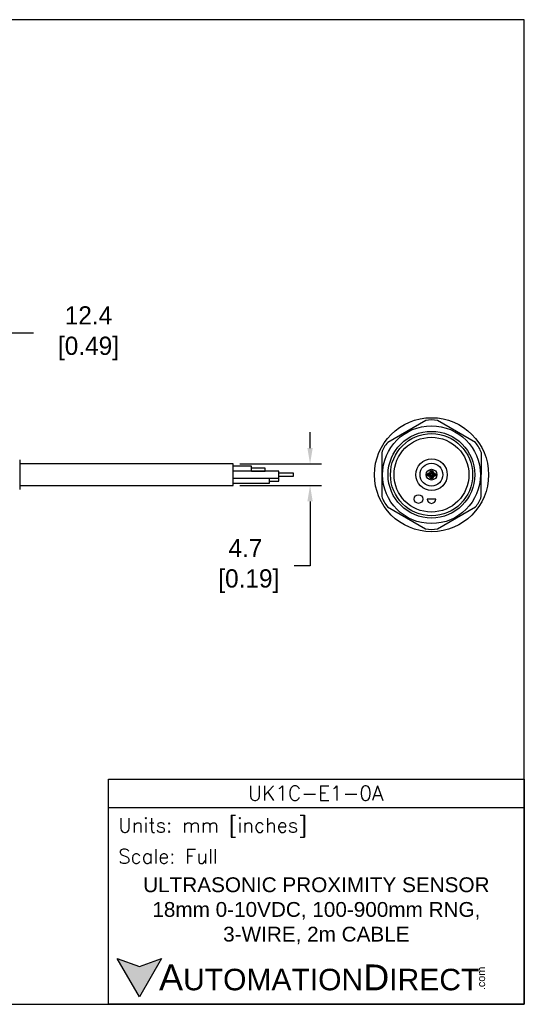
# Model space of a CAD drawing. Header units: inches. Extents: x 0 to 279, y 0 to 216.
# Tile 5 of 5: x 169 to 279, y 0 to 216. Entities that reach past the tile are written whole.
import ezdxf

# ---------------------------------------------------------------- set-up
doc = ezdxf.new("R2010")
doc.units = ezdxf.units.IN
doc.header["$LTSCALE"] = 10
doc.header["$MEASUREMENT"] = 0
doc.layers.add('DIM', color=140, linetype='Continuous')
doc.layers.add('Text', color=140, linetype='Continuous')
doc.styles.add('\\M+2ABAC\\M+2A6A11', font='txt')
doc.styles.add('ROMANS', font='romans.shx')
doc.dimstyles.get("Standard").update_dxf_attribs({"dimtxt": 4, "dimasz": 3.5, "dimexe": 2.5, "dimexo": 1.5, "dimgap": 1, "dimtad": 0, "dimtih": 1, "dimtoh": 1, "dimdec": 1, "dimzin": 0, "dimdsep": 46, "dimtxsty": 'Standard', "dimcen": 0, "dimadec": 0, "dimazin": 0, "dimtfac": 1, "dimtdec": 1, "dimtofl": 0, "dimtmove": 0, "dimatfit": 3, "dimfxl": 0, "dimtolj": 1, "dimtzin": 0, "dimarcsym": 0})

# ---------------------------------------------------------------- blocks, each defined once
blk = doc.blocks.new('*D5')
at = {"layer": 'Defpoints', "color": 0}
for p in [(153.46, 147.13), (165.85, 124.13), (153.46, 118.97)]:
    blk.add_point(p, dxfattribs=at)
at = {"layer": 'DIM', "color": 0, "lineweight": -2}
for p, q in [((153.46, 120.47), (153.46, 149.63)), ((165.85, 125.63), (165.85, 149.63)), ((162.35, 147.13), (156.96, 147.13)), ((171.84, 147.13), (165.85, 147.13))]:
    blk.add_line(p, q, dxfattribs=at)
at = {"layer": 'DIM', "color": 0}
for points in [[(156.96, 147.71), (156.96, 146.54), (153.46, 147.13)], [(162.35, 147.71), (162.35, 146.54), (165.85, 147.13)]]:
    blk.add_solid(points, dxfattribs=at)
at = {"layer": 'DIM', "color": 0, "insert": (183.17, 147.13), "char_height": 4, "attachment_point": 5}
blk.add_mtext('\\A1; 12.4\\P [0.49]', dxfattribs=at)
blk = doc.blocks.new('*D3')
at = {"layer": 'Defpoints', "color": 0}
for p in [(215.61, 118.48), (215.61, 113.78), (232.46, 113.78)]:
    blk.add_point(p, dxfattribs=at)
at = {"layer": 'DIM', "color": 0, "lineweight": -2}
for p, q in [((232.46, 121.98), (232.46, 125.48)), ((217.11, 118.48), (234.96, 118.48)), ((217.11, 113.78), (234.96, 113.78)), ((232.46, 110.28), (232.46, 96.12)), ((232.46, 96.12), (228.96, 96.12))]:
    blk.add_line(p, q, dxfattribs=at)
at = {"layer": 'DIM', "color": 0}
for points in [[(231.88, 121.98), (233.05, 121.98), (232.46, 118.48)], [(231.88, 110.28), (233.05, 110.28), (232.46, 113.78)]]:
    blk.add_solid(points, dxfattribs=at)
at = {"layer": 'DIM', "color": 0, "insert": (218.3, 96.12), "char_height": 4, "attachment_point": 5}
blk.add_mtext('\\A1;4.7\\P [0.19]', dxfattribs=at)

msp = doc.modelspace()

# ---------------------------------------------------------------- hatches: boundary and pattern name
at = {"layer": 'Text'}
msp.add_hatch(color=256, dxfattribs=at).paths.add_polyline_path([(199.93, 10.07), (195.08, 8.31), (190.23, 10.07), (195.08, 1.67)])

# ---------------------------------------------------------------- linework, layer by layer
for p, q in [((257.8, 127.98), (249.47, 123.2)), ((268.69, 123.17), (260.39, 127.98)), ((248.18, 120.95), (248.16, 111.35)), ((269.98, 111.32), (269.99, 120.92)), ((168.85, 119.38), (168.85, 112.89)), ((215.61, 118.48), (168.85, 118.48)), ((215.61, 113.78), (215.61, 118.48)), ((219.61, 117.98), (215.61, 117.98)), ((225.61, 116.88), (215.61, 116.88)), ((219.61, 116.88), (219.61, 117.98)), ((222.61, 117.58), (219.61, 117.58)), ((219.61, 116.89), (222.61, 116.89)), ((222.61, 116.89), (222.61, 117.58)), ((225.61, 115.38), (225.61, 116.88)), ((215.61, 115.38), (225.61, 115.38)), ((223.61, 114.28), (223.61, 115.38)), ((225.61, 115.33), (223.61, 115.33)), ((223.61, 114.73), (225.61, 114.73)), ((228.82, 116.43), (225.61, 116.43)), ((225.61, 115.83), (228.82, 115.83)), ((225.61, 114.73), (225.61, 115.33)), ((228.82, 115.83), (228.82, 116.43)), ((168.85, 113.78), (215.61, 113.78)), ((215.61, 114.28), (223.61, 114.28)), ((260, 110.8), (258.1, 110.8)), ((249.46, 109.1), (257.76, 104.29)), ((260.36, 104.29), (268.68, 109.07))]:
    msp.add_line(p, q)
for centre, radius in [((259.08, 116.13), 12.5), ((259.06, 116.13), 10.72), ((259.06, 116.13), 9.5), ((259.08, 116.13), 9), ((259.06, 116.13), 8.2), ((259.08, 116.13), 3.45), ((259.06, 116.13), 2.5), ((259.08, 116.13), 1.18), ((259.08, 116.68), 0.375), ((259.08, 116.68), 0.15), ((258.53, 116.13), 0.375), ((258.53, 116.13), 0.172), ((259.08, 115.58), 0.375), ((259.08, 115.58), 0.15), ((259.63, 116.13), 0.375), ((259.63, 116.13), 0.15), ((256.22, 110.8), 0.95)]:
    msp.add_circle(centre, radius)
for centre, radius, start, end in [((259.1, 122.47), 5.66, 76.7986, 103.2975), ((253.6, 119.32), 5.66, 136.7986, 163.2975), ((264.57, 119.28), 5.66, 16.7986, 43.2975), ((253.58, 112.98), 5.66, 196.7986, 223.2975), ((259.05, 110.8), 0.95, 180, 0), ((264.55, 112.95), 5.66, 316.7986, 343.2975), ((259.06, 109.8), 5.66, 256.7986, 283.2975)]:
    msp.add_arc(centre, radius, start, end)
at = {"layer": 'Defpoints'}
msp.add_lwpolyline([(279.4, 215.9), (0, 215.9), (0, 0), (279.4, 0)], close=True, dxfattribs=at)
at = {"layer": 'Text'}
msp.add_line((188.28, 43.12), (279.4, 43.12), dxfattribs=at)
for points in [[(188.28, 0), (188.28, 49.4), (279.4, 49.4), (279.4, 0)], [(199.93, 10.07), (195.08, 1.67), (190.23, 10.07), (195.08, 8.31)]]:
    msp.add_lwpolyline(points, close=True, dxfattribs=at)

# ---------------------------------------------------------------- texts
at = {"layer": 'Text', "linetype": 'Continuous', "insert": (233.7, 46.3), "char_height": 3.248, "width": 61.1425, "attachment_point": 5, "style": 'ROMANS'}
msp.add_mtext('UK1C-E1-0A', dxfattribs=at)
at = {"layer": 'Text', "attachment_point": 4}
for s, insert, char_height, width, style in [(' Units: mm [inches]', (188.28, 38.75), 3.1404, 91.118, 'ROMANS'), (' Scale: Full', (188.28, 32.47), 3.1404, 91.118, 'ROMANS'), ('{\\fArial|b0|i0|c0|p34;     \\H1.2x;A\\H0.8333x;UTOMATION\\H1.2x;D\\H0.8333x;IRECT}', (190.23, 5.87), 4.7106, 79.7962, '\\M+2ABAC\\M+2A6A11')]:
    msp.add_mtext(s, dxfattribs=dict(at, insert=insert, char_height=char_height, width=width, style=style))
at = {"layer": 'Text', "linetype": 'Continuous', "insert": (233.84, 20.5), "char_height": 3.2482, "width": 90.3508, "attachment_point": 5}
msp.add_mtext('{\\fArial|b0|i0|c0|p34;ULTRASONIC PROXIMITY SENSOR\\P18mm 0-10VDC, 100-900mm RNG, \\P3-WIRE, 2m CABLE}', dxfattribs=at)
at = {"layer": 'Text', "insert": (269.12, 3.11), "char_height": 1.6958, "width": 5.0253, "attachment_point": 1, "rotation": 90, "style": '\\M+2ABAC\\M+2A6A11'}
msp.add_mtext('{\\fArial|b0|i0|c0|p34;.com}', dxfattribs=at)

# ---------------------------------------------------------------- dimensions: what is measured, and where the dimension line sits
at = {"layer": 'DIM'}
dim = msp.add_linear_dim(base=(153.46, 147.13), p1=(165.85, 124.13), p2=(153.46, 118.97), angle=180, text=' <>', dimstyle='Standard', override={"dimpost": '\\X', "dimtmove": 1}, dxfattribs=at)
dim.commit()
dim.dimension.update_dxf_attribs({"geometry": '*D5', "text_midpoint": (183.17, 151.77), "dimtype": 160})
dim = msp.add_linear_dim(base=(232.46, 113.78), p1=(215.61, 118.48), p2=(215.61, 113.78), angle=90, dimstyle='Standard', override={"dimpost": '\\X'}, dxfattribs=at)
dim.commit()
dim.dimension.update_dxf_attribs({"geometry": '*D3', "text_midpoint": (218.3, 96.12), "dimtype": 160})

doc.saveas('drawing.dxf')
